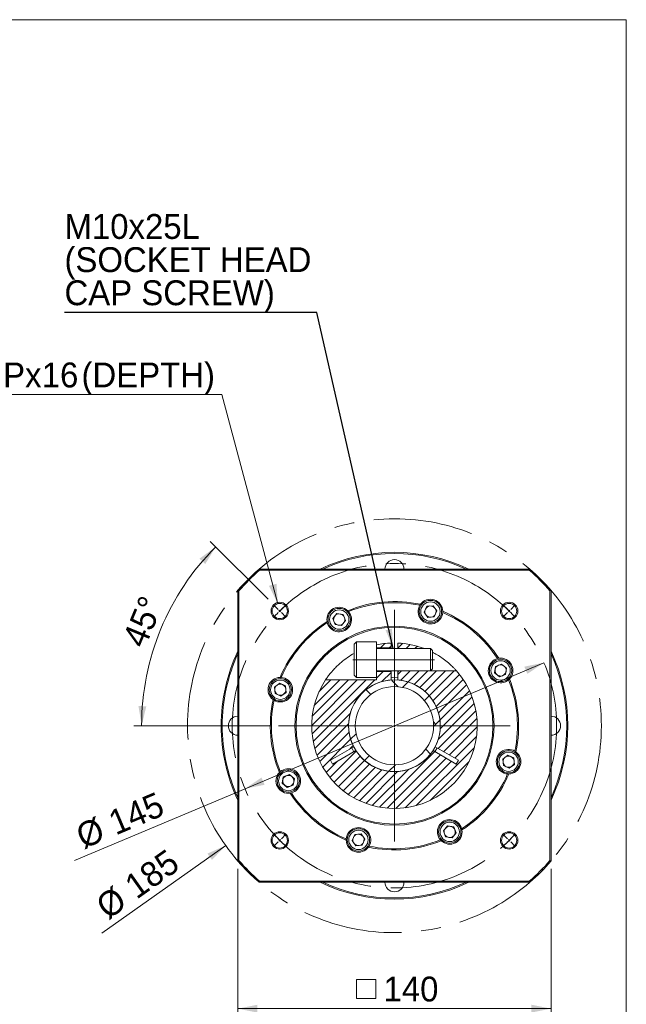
# Model space of a CAD drawing. Header units: millimetres. Extents: x 35 to 1004, y 35 to 700.
# Tile 6 of 6: x 733 to 1004, y 260 to 700. Entities that reach past the tile are written whole.
import ezdxf

# ---------------------------------------------------------------- set-up
doc = ezdxf.new("R2010")
doc.units = ezdxf.units.MM
doc.header["$LTSCALE"] = 3.5
doc.linetypes.add('CENTERX2', pattern=[20.32, 12.7, -2.54, 2.54, -2.54])
doc.styles.add('SLDTEXTSTYLE0', font='ARIAL.TTF', dxfattribs={"width": 0.948})
doc.styles.get("Standard").update_dxf_attribs({"font": 'ARIAL.TTF'})
doc.dimstyles.new('SLDDIMSTYLE10', dxfattribs={"dimtxt": 10.786938, "dimasz": 8.75, "dimexe": 0, "dimexo": 0.0625, "dimgap": 2.696735, "dimtad": 1, "dimdec": 4, "dimrnd": 1e-09, "dimzin": 12, "dimdsep": 46, "dimtxsty": 'SLDTEXTSTYLE0', "dimsah": 1, "dimcen": 0.09, "dimadec": 0, "dimazin": 0, "dimtfac": 1, "dimtdec": 4, "dimtofl": 0, "dimtmove": 0, "dimatfit": 3, "dimfxl": 0, "dimtolj": 1, "dimtzin": 12, "dimarcsym": 0})
doc.dimstyles.new('SLDDIMSTYLE11', dxfattribs={"dimtxt": 10.786938, "dimasz": 8.75, "dimexe": 0, "dimexo": 0.0625, "dimgap": 2.696735, "dimtad": 1, "dimdec": 4, "dimrnd": 1e-09, "dimzin": 12, "dimdsep": 46, "dimtxsty": 'SLDTEXTSTYLE0', "dimsah": 1, "dimcen": 0.09, "dimadec": 0, "dimazin": 0, "dimtfac": 1, "dimtdec": 4, "dimtmove": 0, "dimatfit": 3, "dimfxl": 0, "dimtolj": 1, "dimtzin": 12, "dimarcsym": 0})
doc.dimstyles.new('SLDDIMSTYLE2', dxfattribs={"dimtxt": 10.786938, "dimasz": 8.75, "dimexe": 0, "dimexo": 0.0625, "dimgap": 2.696735, "dimtad": 1, "dimdec": 4, "dimrnd": 1e-09, "dimzin": 12, "dimdsep": 46, "dimtxsty": 'SLDTEXTSTYLE0', "dimsah": 1, "dimcen": 0.09, "dimadec": 0, "dimazin": 0, "dimtfac": 1, "dimtdec": 4, "dimtofl": 0, "dimtmove": 0, "dimatfit": 3, "dimfxl": 0, "dimtolj": 1, "dimtzin": 12, "dimarcsym": 0})
doc.dimstyles.new('SLDDIMSTYLE5', dxfattribs={"dimtxt": 0, "dimasz": 8.75, "dimexe": 0, "dimexo": 0.0625, "dimgap": 0, "dimtad": 0, "dimtih": 1, "dimtoh": 1, "dimdec": 0, "dimrnd": 1e-09, "dimzin": 0, "dimdsep": 46, "dimtxsty": 'Standard', "dimsah": 1, "dimcen": 0.09, "dimadec": 0, "dimazin": 0, "dimtfac": 8.75, "dimtdec": 0, "dimtofl": 0, "dimtmove": 0, "dimatfit": 3, "dimfxl": 0, "dimtolj": 1, "dimtzin": 0, "dimarcsym": 0})
doc.dimstyles.new('SLDDIMSTYLE8', dxfattribs={"dimtxt": 10.786938, "dimasz": 8.75, "dimexe": 0, "dimexo": 0.0625, "dimgap": 2.696735, "dimtad": 0, "dimtih": 1, "dimtoh": 1, "dimdec": 0, "dimrnd": 1e-09, "dimzin": 12, "dimdsep": 46, "dimtxsty": 'SLDTEXTSTYLE0', "dimsah": 1, "dimcen": 0.09, "dimadec": 0, "dimazin": 0, "dimtfac": 1, "dimtdec": 4, "dimtofl": 0, "dimtmove": 0, "dimatfit": 3, "dimfxl": 0, "dimtolj": 1, "dimtzin": 12, "dimarcsym": 0})
doc.dimstyles.new('SLDDIMSTYLE9', dxfattribs={"dimtxt": 10.786938, "dimasz": 8.75, "dimexe": 0, "dimexo": 0.0625, "dimgap": 2.696735, "dimtad": 1, "dimdec": 4, "dimlfac": 3.5, "dimzin": 12, "dimdsep": 46, "dimtxsty": 'SLDTEXTSTYLE0', "dimsah": 1, "dimcen": 0.09, "dimadec": 4, "dimazin": 0, "dimtfac": 1, "dimtdec": 4, "dimtofl": 0, "dimtmove": 0, "dimatfit": 3, "dimfxl": 0, "dimtolj": 1, "dimtzin": 12, "dimarcsym": 0})

# ---------------------------------------------------------------- blocks, each defined once
blk = doc.blocks.new('*D34')
at = {"color": 7, "linetype": 'Continuous', "lineweight": 0}
blk.add_line((825.41, 330.91), (770.06, 291.65), dxfattribs=at)
blk.add_solid([(825.41, 330.91), (817.26, 327.28), (819.28, 324.42)], dxfattribs=at)
at = {"color": 7, "linetype": 'Continuous', "lineweight": 0, "char_height": 11.113, "attachment_point": 1, "rotation": 35.3495, "style": 'SLDTEXTSTYLE0'}
for s, insert in [('185', (779.15, 315.64)), ('%%c', (766.31, 306.54))]:
    blk.add_mtext(s, dxfattribs=dict(at, insert=insert))
blk = doc.blocks.new('*D35')
at = {"color": 7, "linetype": 'Continuous', "lineweight": 0}
for q in [(967.65, 412.61), (757.85, 324.12)]:
    blk.add_line((834.05, 356.26), q, dxfattribs=at)
for points in [[(967.65, 412.61), (958.91, 410.82), (960.27, 407.59)], [(834.05, 356.26), (842.79, 358.04), (841.43, 361.27)]]:
    blk.add_solid(points, dxfattribs=at)
at = {"color": 7, "linetype": 'Continuous', "lineweight": 0, "char_height": 11.113, "attachment_point": 1, "rotation": 22.8688, "style": 'SLDTEXTSTYLE0'}
for s, insert in [('145', (771.91, 345.57)), ('%%c', (757.41, 339.46))]:
    blk.add_mtext(s, dxfattribs=dict(at, insert=insert))
blk = doc.blocks.new('SW_SYMBOL_MOD_BOX')
at = {"color": 0, "linetype": 'Continuous', "lineweight": 0}
for p, q in [((700, 700), (700, 2800)), ((700, 2800), (2800, 2800)), ((2800, 2800), (2800, 700)), ((700, 700), (2800, 700))]:
    blk.add_line(p, q, dxfattribs=at)
blk = doc.blocks.new('*D36')
at = {"color": 7, "linetype": 'Continuous', "lineweight": 0}
for p, q in [((830.85, 320.46), (830.85, 254.47)), ((970.85, 320.46), (970.85, 254.47)), ((830.85, 257.97), (970.85, 257.97))]:
    blk.add_line(p, q, dxfattribs=at)
for points in [[(830.85, 257.97), (839.6, 256.22), (839.6, 259.72)], [(970.85, 257.97), (962.1, 259.72), (962.1, 256.22)]]:
    blk.add_solid(points, dxfattribs=at)
at = {"color": 7, "linetype": 'Continuous', "lineweight": 0, "xscale": 0.004092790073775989, "yscale": 0.004092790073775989, "zscale": 0.004092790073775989, "rotation": 360.0000000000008}
blk.add_blockref('SW_SYMBOL_MOD_BOX', (881.05, 259.58), dxfattribs=at)
at = {"color": 7, "linetype": 'Continuous', "lineweight": 0, "insert": (895.96, 272.3), "char_height": 11.113, "attachment_point": 1, "style": 'SLDTEXTSTYLE0'}
blk.add_mtext('140', dxfattribs=at)
blk = doc.blocks.new('*D38')
at = {"color": 7, "linetype": 'Continuous', "lineweight": 0}
for p, q in [((823.67, 532.44), (646.12, 532.44)), ((848.71, 438.98), (823.67, 532.44))]:
    blk.add_line(p, q, dxfattribs=at)
blk.add_solid([(848.71, 438.98), (848.13, 447.88), (844.75, 446.98)], dxfattribs=at)
at = {"color": 7, "linetype": 'Continuous', "lineweight": 0, "attachment_point": 1, "style": 'SLDTEXTSTYLE0'}
for s, insert, char_height in [('4', (650.76, 546.77), 11.11), ('M8x1.25', (664.57, 546.77), 11.113), ('Px', (725.9, 546.77), 11.113), ('16', (743.18, 546.77), 11.113), ('(DEPTH)', (760.95, 546.77), 11.113), ('-', (659.64, 546.77), 11.11)]:
    blk.add_mtext(s, dxfattribs=dict(at, insert=insert, char_height=char_height))
blk = doc.blocks.new('*D39')
at = {"color": 7, "linetype": 'Continuous', "lineweight": 0}
for p, q in [((844.36, 440.93), (818.46, 466.82)), ((845.59, 384.43), (784.34, 384.43))]:
    blk.add_line(p, q, dxfattribs=at)
blk.add_arc((900.85, 384.43), 113.02, 135, 180, dxfattribs=at)
for points in [[(820.94, 464.35), (813.71, 459.11), (816.28, 456.74)], [(787.84, 384.43), (789.92, 393.11), (786.42, 393.24)]]:
    blk.add_solid(points, dxfattribs=at)
at = {"color": 7, "linetype": 'Continuous', "lineweight": 0, "insert": (778.92, 422.82), "char_height": 11.113, "attachment_point": 1, "rotation": 67.5, "style": 'SLDTEXTSTYLE0'}
blk.add_mtext('45°', dxfattribs=at)
blk = doc.blocks.new('SW_NOTE_3')
at = {"color": 0, "linetype": 'Continuous', "lineweight": 0, "attachment_point": 1, "style": 'SLDTEXTSTYLE0'}
for s, insert, char_height in [('M10x25L', (0, 43.96), 11.113), ('(SOCKET HEAD', (0, 29.14), 11.1125), ('CAP SCREW)', (0, 14.33), 11.113)]:
    blk.add_mtext(s, dxfattribs=dict(at, insert=insert, char_height=char_height))
blk = doc.blocks.new('SW_CENTERMARKSYMBOL_1')
at = {"color": 0, "linetype": 'Continuous', "lineweight": 0}
for p, q in [((-0.71, 0.71), (-2.76, 2.76)), ((0, 0), (-0.35, 0.35)), ((0, 0), (0.35, -0.35)), ((51.27, -50.27), (51.27, 0.5)), ((102.53, 0), (102.18, -0.35)), ((102.53, 0), (102.88, 0.35)), ((103.24, 0.71), (105.29, 2.76)), ((0.71, -0.71), (2.76, -2.76)), ((101.82, -0.71), (99.77, -2.76)), ((50.27, -51.27), (-0.5, -51.27)), ((51.27, -51.27), (50.77, -51.27)), ((51.27, -51.27), (51.27, -50.77)), ((51.27, -51.27), (51.27, -51.77)), ((51.27, -51.27), (51.77, -51.27)), ((51.27, -52.27), (51.27, -103.03)), ((52.27, -51.27), (103.03, -51.27)), ((0.71, -101.82), (2.76, -99.77)), ((101.82, -101.82), (99.77, -99.77)), ((-0.71, -103.24), (-2.76, -105.29)), ((0, -102.53), (-0.35, -102.88)), ((0, -102.53), (0.35, -102.18)), ((102.53, -102.53), (102.18, -102.18)), ((102.53, -102.53), (102.88, -102.88)), ((103.24, -103.24), (105.29, -105.29))]:
    blk.add_line(p, q, dxfattribs=at)
for start, end in [(134.6049, 135), (131.9179, 134.2097), (45.7903, 48.0821), (45, 45.3951), (44.6049, 45), (135.7903, 138.0821), (135, 135.3951), (41.9179, 44.2097), (221.9179, 224.2097), (315.7903, 318.0821), (224.6049, 225), (225, 225.3951), (225.7903, 228.0821), (311.9179, 314.2097), (314.6049, 315), (315, 315.3951)]:
    blk.add_arc((51.27, -51.27), 72.5, start, end, dxfattribs=at)

msp = doc.modelspace()

# ---------------------------------------------------------------- hatches: boundary and pattern name
at = {"linetype": 'Continuous', "lineweight": 0}
h = msp.add_hatch(dxfattribs=at)
h.set_pattern_fill('ANSI31', scale=0.875, style=0)
edge = h.paths.add_edge_path(flags=0)
edge.add_arc((900.853698, 384.430356), 37, 92.32343861, 102.48688981)
edge.add_line((892.853698, 420.55514), (892.853698, 419.176545))
edge.add_line((892.853698, 419.176545), (899.353698, 419.176545))
edge.add_line((899.353698, 419.176545), (899.353698, 421.399938))
h = msp.add_hatch(dxfattribs=at)
h.set_pattern_fill('ANSI31', scale=0.875, style=0)
edge = h.paths.add_edge_path(flags=0)
edge.add_arc((900.853698, 384.430356), 37, 68.80007602, 87.67656139)
edge.add_line((902.353698, 421.399938), (902.353698, 419.426719))
edge.add_spline(control_points=[(902.353698, 419.426719), (902.52037, 419.259936), (902.687037, 419.093149), (902.853698, 418.926355)], knot_values=[0.009345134, 0.009345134, 0.009345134, 0.009345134, 0.0100524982, 0.0100524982, 0.0100524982, 0.0100524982], weights=[1, 1, 1, 1], degree=3, periodic=0)
edge.add_line((902.853698, 418.926355), (914.233761, 418.926355))
h = msp.add_hatch(dxfattribs=at)
h.set_pattern_fill('ANSI31', scale=0.875, style=0)
edge = h.paths.add_edge_path(flags=0)
edge.add_line((872.207872, 369.046382), (882.621312, 375.058584))
edge.add_arc((900.853698, 384.430356), 20.5, 94.19612412, 207.2039743, ccw=False)
edge.add_line((899.353698, 404.875405), (899.353698, 408.684167))
edge.add_line((899.353698, 408.684167), (892.853698, 408.684167))
edge.add_line((892.853698, 408.684167), (892.853698, 404.932579))
edge.add_line((892.853698, 404.932579), (870.053391, 404.932579))
edge.add_arc((900.853698, 384.430356), 37, 146.35028067, 401.47325051)
edge.add_line((928.576503, 408.934358), (902.853698, 408.934358))
edge.add_spline(control_points=[(902.853698, 408.934358), (902.687037, 408.767564), (902.52037, 408.600776), (902.353698, 408.433994)], knot_values=[0.0239457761, 0.0239457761, 0.0239457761, 0.0239457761, 0.0246528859, 0.0246528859, 0.0246528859, 0.0246528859], weights=[1, 1, 1, 1], degree=3, periodic=0)
edge.add_line((902.353698, 408.433994), (902.353698, 404.875405))
edge.add_arc((900.853698, 384.430356), 20.5, -27.2039743, 85.80387588, ccw=False)
edge.add_line((919.086083, 375.058584), (929.499523, 369.046382))
edge.add_line((929.499523, 369.046382), (928.499523, 367.314331))
edge.add_line((928.499523, 367.314331), (918.086083, 373.326533))
edge.add_arc((900.853698, 384.430356), 20.5, 212.7960257, 327.2039743, ccw=False)
edge.add_line((883.621312, 373.326533), (873.207872, 367.314331))
edge.add_line((873.207872, 367.314331), (872.207872, 369.046382))
h = msp.add_hatch(dxfattribs=at)
h.set_pattern_fill('ANSI38', scale=3.5, style=0)
edge = h.paths.add_edge_path(flags=0)
edge.add_arc((900.853698, 384.430356), 20.5, 0, 360)
edge = h.paths.add_edge_path(flags=0)
edge.add_arc((900.853698, 384.430356), 17.5, 0, 360)

# ---------------------------------------------------------------- linework, layer by layer
at = {"color": 7, "linetype": 'Continuous', "lineweight": 0}
for p, q in [((35, 700), (1004.5, 700)), ((1004.5, 700), (1004.5, 35))]:
    msp.add_line(p, q, dxfattribs=at)
at = {"color": 7, "linetype": 'Continuous', "lineweight": 15}
for p, q in [((840.573103, 453.930356), (840.386764, 454.430357)), ((840.386764, 454.430357), (961.320632, 454.430357)), ((961.134293, 453.930356), (840.573103, 453.930356)), ((961.134293, 453.930356), (961.320632, 454.430357)), ((831.353698, 444.710951), (830.853697, 444.89729)), ((830.853697, 323.963422), (830.853697, 444.89729)), ((831.353698, 444.710951), (831.353698, 324.149761)), ((970.353697, 444.710951), (970.853698, 444.89729)), ((970.353697, 324.149761), (970.353697, 444.710951)), ((970.853698, 444.89729), (970.853698, 323.963422)), ((880.331655, 435.458247), (879.963555, 435.848758)), ((912.49776, 438.695133), (912.203064, 438.246634)), ((915.255515, 437.797487), (914.069152, 435.165781)), ((918.12782, 438.085921), (915.255515, 437.797487)), ((919.813764, 435.742646), (918.12782, 438.085921)), ((918.6274, 433.110941), (919.813764, 435.742646)), ((875.128136, 434.585217), (873.301061, 432.350237)), ((873.301061, 432.350237), (874.323072, 429.650456)), ((877.977221, 434.120417), (875.128136, 434.585217)), ((877.17216, 429.185655), (878.999234, 431.420632)), ((878.999234, 431.420632), (877.977221, 434.120417)), ((914.069152, 435.165781), (915.755096, 432.822507)), ((915.755096, 432.822507), (918.6274, 433.110941)), ((922.424591, 435.023799), (922.440436, 435.560219)), ((870.716302, 431.034941), (870.825057, 430.509426)), ((874.323072, 429.650456), (877.17216, 429.185655)), ((883.920365, 421.930358), (882.853699, 420.863688)), ((882.853699, 412.853291), (882.853699, 420.863688)), ((892.853697, 421.930358), (883.920365, 421.930358)), ((883.920365, 412.687588), (883.920365, 421.930358)), ((892.853697, 412.687588), (892.853697, 421.930358)), ((892.853697, 419.176545), (899.353698, 419.176545)), ((916.932196, 418.930355), (892.853697, 418.930355)), ((899.353698, 419.176545), (899.353698, 421.39994)), ((899.353698, 419.176545), (899.353698, 418.930355)), ((902.353698, 421.39994), (902.353698, 419.426721)), ((902.853698, 418.926354), (902.353698, 419.426721)), ((902.353698, 418.930355), (902.353698, 419.426721)), ((917.853699, 418.008853), (916.932196, 418.930355)), ((916.932196, 413.153626), (916.932196, 418.930355)), ((917.853699, 413.296778), (917.853699, 418.008853)), ((947.458283, 414.567752), (946.932767, 414.458997)), ((882.853699, 406.997023), (882.853699, 412.853291)), ((883.920365, 405.930357), (883.920365, 412.687588)), ((892.853697, 405.930357), (892.853697, 412.687588)), ((916.932196, 408.930356), (916.932196, 413.153626)), ((916.932196, 408.930356), (917.853699, 409.851858)), ((917.853699, 409.851858), (917.853699, 413.296778)), ((946.073797, 410.960982), (945.608996, 408.111894)), ((948.773578, 411.982993), (946.073797, 410.960982)), ((951.008559, 410.155918), (948.773578, 411.982993)), ((950.543758, 407.306833), (951.008559, 410.155918)), ((850.260255, 406.001249), (849.723835, 406.017095)), ((892.853697, 404.932579), (870.053391, 404.932579)), ((882.853699, 406.997023), (883.920365, 405.930357)), ((883.920365, 405.930357), (892.853697, 405.930357)), ((892.853697, 408.930356), (916.932196, 408.930356)), ((899.353698, 408.684168), (892.853697, 408.684168)), ((892.853697, 405.930357), (892.853697, 404.932579)), ((899.353698, 408.930356), (899.353698, 408.684168)), ((899.353698, 404.875405), (899.353698, 408.684168)), ((902.353698, 408.433994), (902.853698, 408.934358)), ((902.353698, 408.433994), (902.353698, 408.930356)), ((902.353698, 408.433994), (902.353698, 404.875405)), ((928.576502, 408.934358), (916.936197, 408.934358)), ((945.608996, 408.111894), (947.843973, 406.28482)), ((947.843973, 406.28482), (950.543758, 407.306833)), ((951.881588, 404.952399), (952.272099, 405.320499)), ((849.541408, 403.390422), (847.198133, 401.704479)), ((847.198133, 401.704479), (847.486567, 398.832173)), ((852.173113, 402.204059), (849.541408, 403.390422)), ((852.461547, 399.331754), (852.173113, 402.204059)), ((847.486567, 398.832173), (850.118273, 397.645811)), ((850.118273, 397.645811), (852.461547, 399.331754)), ((846.588921, 396.074419), (847.03742, 395.779722)), ((872.207871, 369.046382), (882.621313, 375.058584)), ((919.953093, 374.558016), (918.953093, 372.825965)), ((919.086082, 375.058584), (929.499524, 369.046382)), ((883.621311, 373.326533), (873.207871, 367.314331)), ((928.499524, 367.314331), (918.086084, 373.326533)), ((951.589123, 371.214902), (949.245848, 369.528958)), ((954.220828, 370.028539), (951.589123, 371.214902)), ((954.509263, 367.156234), (954.220828, 370.028539)), ((955.118474, 372.786294), (954.669975, 373.08099)), ((873.207871, 367.314331), (872.207871, 369.046382)), ((929.499524, 369.046382), (928.499524, 367.314331)), ((949.245848, 369.528958), (949.534283, 366.656654)), ((949.534283, 366.656654), (952.165988, 365.47029)), ((952.165988, 365.47029), (954.509263, 367.156234)), ((849.825807, 363.908313), (849.435296, 363.540213)), ((851.163637, 361.553879), (850.698837, 358.704794)), ((853.863422, 362.575892), (851.163637, 361.553879)), ((856.098399, 360.748818), (853.863422, 362.575892)), ((951.447141, 362.859463), (951.98356, 362.843618)), ((850.698837, 358.704794), (852.933817, 356.87772)), ((852.933817, 356.87772), (855.633598, 357.899731)), ((855.633598, 357.899731), (856.098399, 360.748818)), ((854.249113, 354.292961), (854.774628, 354.401715)), ((924.535236, 339.675058), (922.708162, 337.440081)), ((927.384323, 339.210257), (924.535236, 339.675058)), ((928.406334, 336.510476), (927.384323, 339.210257)), ((883.079995, 335.749771), (881.893632, 333.118066)), ((885.9523, 336.038206), (883.079995, 335.749771)), ((887.638243, 333.694931), (885.9523, 336.038206)), ((922.708162, 337.440081), (923.730175, 334.740296)), ((923.730175, 334.740296), (926.57926, 334.275495)), ((926.57926, 334.275495), (928.406334, 336.510476)), ((930.991093, 337.825771), (930.882339, 338.351287)), ((879.282805, 333.836913), (879.266959, 333.300494)), ((881.893632, 333.118066), (883.579575, 330.774791)), ((883.579575, 330.774791), (886.451881, 331.063226)), ((886.451881, 331.063226), (887.638243, 333.694931)), ((889.209635, 330.16558), (889.504332, 330.614079)), ((921.375741, 333.402466), (921.743841, 333.011955)), ((830.853697, 323.963422), (831.353698, 324.149761)), ((970.853698, 323.963422), (970.353697, 324.149761)), ((840.386764, 314.430356), (840.573103, 314.930357)), ((961.320632, 314.430356), (840.386764, 314.430356)), ((840.573103, 314.930357), (961.134293, 314.930357)), ((961.320632, 314.430356), (961.134293, 314.930357))]:
    msp.add_line(p, q, dxfattribs=at)
at = {"color": 7, "linetype": 'CENTERX2', "lineweight": 0, "ltscale": 3.5}
msp.add_line((882.266127, 413.930356), (918.682195, 413.930356), dxfattribs=at)
at = {"color": 7, "linetype": 'Continuous', "lineweight": 15, "flags": 128}
for points in [[(899.353698, 405.877966), (900.164589, 405.91931), (902.353698, 405.877966)], [(882.754302, 372.825965), (882.120345, 373.879929), (881.754302, 374.558016)]]:
    msp.add_lwpolyline(points, dxfattribs=at)
at = {"color": 7, "linetype": 'CENTERX2', "lineweight": 0}
for radius in [92.5, 72.5]:
    msp.add_circle((900.853698, 384.430356), radius, dxfattribs=at)
at = {"color": 7, "linetype": 'Continuous', "lineweight": 15}
for centre, radius in [((916.941458, 435.454213), 5), ((849.588456, 435.695598), 3.9), ((849.588456, 435.695598), 3.4), ((876.150147, 431.885436), 5), ((876.150147, 431.885436), 4.333333), ((916.941458, 435.454213), 4.333333), ((952.118939, 435.695598), 3.9), ((952.118939, 435.695598), 3.4), ((900.853698, 384.430356), 44.5), ((900.853698, 384.430356), 44), ((948.308777, 409.133907), 5), ((948.308777, 409.133907), 4.333333), ((849.829841, 400.518117), 5), ((900.853698, 384.430356), 20.5), ((849.829841, 400.518117), 4.333333), ((900.853698, 384.430356), 17.5), ((951.877555, 368.342596), 5), ((951.877555, 368.342596), 4.333333), ((853.398618, 359.726805), 5), ((853.398618, 359.726805), 4.333333), ((925.557249, 336.975277), 5), ((925.557249, 336.975277), 4.333333), ((849.588456, 333.165115), 3.9), ((849.588456, 333.165115), 3.4), ((884.765937, 333.406499), 5), ((884.765937, 333.406499), 4.333333), ((952.118939, 333.165115), 3.9), ((952.118939, 333.165115), 3.4)]:
    msp.add_circle(centre, radius, dxfattribs=at)
for centre, radius, start, end in [((900.853698, 384.430356), 77.5, 64.58537908, 115.41462092), ((900.853698, 384.430356), 77, 65.38002267, 114.61997733), ((900.853698, 454.430356), 4.25, 360, 180), ((900.853698, 384.430356), 92.5, 130.82089104, 139.17910896), ((900.853698, 384.430356), 92, 130.93662537, 139.06337463), ((900.853698, 384.430356), 92, 40.93662537, 49.06337463), ((900.853698, 384.430356), 92.5, 40.82089104, 49.17910896), ((916.941458, 435.454213), 5.5, 1.10436035, 143.89563965), ((876.150147, 431.885436), 5.5, 46.10436035, 188.89563965), ((900.853698, 384.430356), 55.5, 77.88919639, 112.11080361), ((900.853698, 384.430356), 55, 78.09133812, 111.90866188), ((916.941458, 435.454213), 5.5, 149.48837859, 355.51162141), ((916.941458, 435.454213), 2.5, 155.73433843, 215.73433843), ((916.941458, 435.454213), 2.5, 95.73433843, 155.73433843), ((916.941458, 435.454213), 2.5, 35.73433843, 95.73433843), ((916.941458, 435.454213), 2.5, 335.73433843, 35.73433843), ((876.150147, 431.885436), 5.5, 194.48837859, 40.51162141), ((876.150147, 431.885436), 2.5, 140.73433843, 200.73433843), ((876.150147, 431.885436), 2.5, 80.73433843, 140.73433843), ((876.150147, 431.885436), 2.5, 20.73433843, 80.73433843), ((876.150147, 431.885436), 2.5, 320.73433843, 20.73433843), ((916.941458, 435.454213), 2.5, 215.73433843, 275.73433843), ((916.941458, 435.454213), 2.5, 275.73433843, 335.73433843), ((900.853698, 384.430356), 55, 33.09133812, 66.90866188), ((900.853698, 384.430356), 55.5, 32.88919639, 67.11080361), ((900.853698, 384.430356), 55.5, 122.88919639, 157.11080361), ((900.853698, 384.430356), 55, 123.09133812, 156.90866188), ((876.150147, 431.885436), 2.5, 200.73433843, 260.73433843), ((876.150147, 431.885436), 2.5, 260.73433843, 320.73433843), ((900.853698, 384.430356), 37, 92.32343861, 102.48688981), ((900.853698, 384.430356), 37, 68.80007602, 87.67656139), ((900.853698, 384.430356), 77.5, 154.58537908, 180), ((900.853698, 384.430356), 77, 155.38002267, 180), ((948.308777, 409.133907), 5.5, 104.48837859, 310.51162141), ((948.308777, 409.133907), 5.5, 316.10436035, 98.89563965), ((900.853698, 384.430356), 77.5, 334.58537908, 25.41462092), ((900.853698, 384.430356), 77, 335.38002267, 24.61997733), ((948.308777, 409.133907), 2.5, 170.73433843, 230.73433843), ((948.308777, 409.133907), 2.5, 110.73433843, 170.73433843), ((948.308777, 409.133907), 2.5, 50.73433843, 110.73433843), ((948.308777, 409.133907), 2.5, 350.73433843, 50.73433843), ((849.829841, 400.518117), 5.5, 91.10436035, 233.89563965), ((849.829841, 400.518117), 5.5, 239.48837859, 85.51162141), ((900.853698, 384.430356), 37, 146.35028067, 41.47325051), ((948.308777, 409.133907), 2.5, 230.73433843, 290.73433843), ((948.308777, 409.133907), 2.5, 290.73433843, 350.73433843), ((900.853698, 384.430356), 55, 348.09133812, 21.90866188), ((900.853698, 384.430356), 55.5, 347.88919639, 22.11080361), ((849.829841, 400.518117), 2.5, 125.73433843, 185.73433843), ((849.829841, 400.518117), 2.5, 65.73433843, 125.73433843), ((849.829841, 400.518117), 2.5, 5.73433843, 65.73433843), ((849.829841, 400.518117), 2.5, 305.73433843, 5.73433843), ((900.853698, 384.430356), 20.5, 94.19612412, 207.2039743), ((900.853698, 384.430356), 20.5, 332.7960257, 85.80387588), ((849.829841, 400.518117), 2.5, 185.73433843, 245.73433843), ((849.829841, 400.518117), 2.5, 245.73433843, 305.73433843), ((900.853698, 384.430356), 55.5, 167.88919639, 202.11080361), ((900.853698, 384.430356), 55, 168.09133812, 201.90866188), ((830.853698, 384.430356), 4.25, 90, 270), ((970.853698, 384.430356), 4.25, 270, 90), ((900.853698, 384.430356), 77.5, 180, 205.41462092), ((900.853698, 384.430356), 77, 180, 204.61997733), ((900.853698, 384.430356), 20.5, 212.7960257, 327.2039743), ((951.877555, 368.342596), 5.5, 59.48837859, 265.51162141), ((951.877555, 368.342596), 2.5, 125.73433843, 185.73433843), ((951.877555, 368.342596), 2.5, 65.73433843, 125.73433843), ((951.877555, 368.342596), 5.5, 271.10436035, 53.89563965), ((951.877555, 368.342596), 2.5, 5.73433843, 65.73433843), ((951.877555, 368.342596), 2.5, 185.73433843, 245.73433843), ((951.877555, 368.342596), 2.5, 245.73433843, 305.73433843), ((951.877555, 368.342596), 2.5, 305.73433843, 5.73433843), ((853.398618, 359.726805), 5.5, 136.10436035, 278.89563965), ((853.398618, 359.726805), 5.5, 284.48837859, 130.51162141), ((853.398618, 359.726805), 2.5, 110.73433843, 170.73433843), ((853.398618, 359.726805), 2.5, 50.73433843, 110.73433843), ((853.398618, 359.726805), 2.5, 350.73433843, 50.73433843), ((900.853698, 384.430356), 55, 303.09133812, 336.90866188), ((900.853698, 384.430356), 55.5, 302.88919639, 337.11080361), ((853.398618, 359.726805), 2.5, 170.73433843, 230.73433843), ((853.398618, 359.726805), 2.5, 230.73433843, 290.73433843), ((853.398618, 359.726805), 2.5, 290.73433843, 350.73433843), ((900.853698, 384.430356), 55.5, 212.88919639, 247.11080361), ((900.853698, 384.430356), 55, 213.09133812, 246.90866188), ((884.765937, 333.406499), 5.5, 329.48837859, 175.51162141), ((925.557249, 336.975277), 5.5, 14.48837859, 220.51162141), ((925.557249, 336.975277), 2.5, 80.73433843, 140.73433843), ((925.557249, 336.975277), 2.5, 20.73433843, 80.73433843), ((884.765937, 333.406499), 2.5, 95.73433843, 155.73433843), ((884.765937, 333.406499), 2.5, 35.73433843, 95.73433843), ((884.765937, 333.406499), 2.5, 335.73433843, 35.73433843), ((925.557249, 336.975277), 5.5, 226.10436035, 8.89563965), ((925.557249, 336.975277), 2.5, 140.73433843, 200.73433843), ((925.557249, 336.975277), 2.5, 200.73433843, 260.73433843), ((925.557249, 336.975277), 2.5, 260.73433843, 320.73433843), ((925.557249, 336.975277), 2.5, 320.73433843, 20.73433843), ((884.765937, 333.406499), 5.5, 181.10436035, 323.89563965), ((884.765937, 333.406499), 2.5, 155.73433843, 215.73433843), ((884.765937, 333.406499), 2.5, 215.73433843, 275.73433843), ((884.765937, 333.406499), 2.5, 275.73433843, 335.73433843), ((900.853698, 384.430356), 55.5, 257.88919639, 292.11080361), ((900.853698, 384.430356), 55, 258.09133812, 291.90866188), ((900.853698, 384.430356), 92.5, 220.82089104, 229.17910896), ((900.853698, 384.430356), 92, 220.93662537, 229.06337463), ((900.853698, 384.430356), 92, 310.93662537, 319.06337463), ((900.853698, 384.430356), 92.5, 310.82089104, 319.17910896), ((900.853698, 384.430356), 77.5, 244.58537908, 295.41462092), ((900.853698, 384.430356), 77, 245.38002267, 294.61997733), ((900.853698, 314.430356), 4.25, 180, 360)]:
    msp.add_arc(centre, radius, start, end, dxfattribs=at)
for points, knots in [([(870.053391, 404.932579), (870.093463, 404.993104), (870.183446, 405.129012), (870.82527, 406.065676), (871.982218, 407.606345), (873.519018, 409.410831), (875.248562, 411.168186), (877.277406, 413.008041), (879.820624, 414.889431), (881.789505, 416.260536), (882.848885, 416.753255), (882.853699, 416.755494)], [0, 0, 0, 0, 0.0920619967, 0.2067252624, 0.3274443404, 0.4629534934, 0.5695639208, 0.6763496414, 0.8376431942, 0.9992622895, 1, 1, 1, 1]), ([(917.853699, 417.283226), (918.185719, 417.1118), (919.234928, 416.570083), (921.032667, 415.473545), (923.314356, 413.882716), (925.403753, 412.15559), (927.023153, 410.605603), (927.976369, 409.603641), (928.466495, 409.059072), (928.543325, 408.97197), (928.576502, 408.934358)], [0, 0, 0, 0, 0.0752419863, 0.2377707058, 0.4001201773, 0.5938306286, 0.7382626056, 0.845090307, 0.9331081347, 1, 1, 1, 1])]:
    msp.add_open_spline(points, degree=3, knots=knots, dxfattribs=at)

# ---------------------------------------------------------------- block references
at = {"color": 7, "linetype": 'Continuous', "lineweight": 0}
for name, p in [('SW_NOTE_3', (753.347152, 569.171039)), ('SW_CENTERMARKSYMBOL_1', (849.588456, 435.695598))]:
    msp.add_blockref(name, p, dxfattribs=at)

# ---------------------------------------------------------------- dimensions: what is measured, and where the dimension line sits
dim = msp.add_diameter_dim_2p(p1=(849.743745, 435.116042), p2=(848.708488, 438.97975), text='<>-M8x1.25Px16(DEPTH)\\P', dimstyle='SLDDIMSTYLE8', override={"dimpost": '<>'}, dxfattribs=at)
dim.commit()
dim.dimension.update_dxf_attribs({"geometry": '*D38', "text_midpoint": (733.582281, 540.724163), "dimtype": 163})
dim = msp.add_angular_dim_2l(base=(796.43847, 427.68056), line1=((952.618939, 384.430356), (849.088456, 384.430356)), line2=((846.83074, 438.453314), (852.346173, 432.937881)), dimstyle='SLDDIMSTYLE9', dxfattribs=at)
dim.commit()
dim.dimension.update_dxf_attribs({"geometry": '*D39', "text_midpoint": (796.43847, 427.68056), "dimtype": 162})
for p1, p2, dimstyle, picture, middle in [((976.300231, 437.947369), (825.407165, 330.913344), 'SLDDIMSTYLE10', '*D34', (790.872149, 306.416392)), ((834.052414, 356.255216), (967.654981, 412.605497), 'SLDDIMSTYLE11', '*D35', (781.351009, 334.027078))]:
    dim = msp.add_diameter_dim_2p(p1=p1, p2=p2, dimstyle=dimstyle, dxfattribs=at)
    dim.commit()
    dim.dimension.update_dxf_attribs({"geometry": picture, "text_midpoint": middle, "dimtype": 163})
dim = msp.add_linear_dim(base=(970.853698, 257.970949), p1=(830.853698, 323.963423), p2=(970.853698, 323.963423), text='{\\fGDT;o}<>', dimstyle='SLDDIMSTYLE2', dxfattribs=at)
dim.commit()
dim.dimension.update_dxf_attribs({"geometry": '*D36', "text_midpoint": (900.853698, 257.970949), "dimtype": 160})

# ---------------------------------------------------------------- leaders
msp.add_leader([(900.264793, 418.930356), (866.221478, 569.171039), (753.347152, 569.171039)], dimstyle='SLDDIMSTYLE5', dxfattribs=at)

doc.saveas('drawing.dxf')
